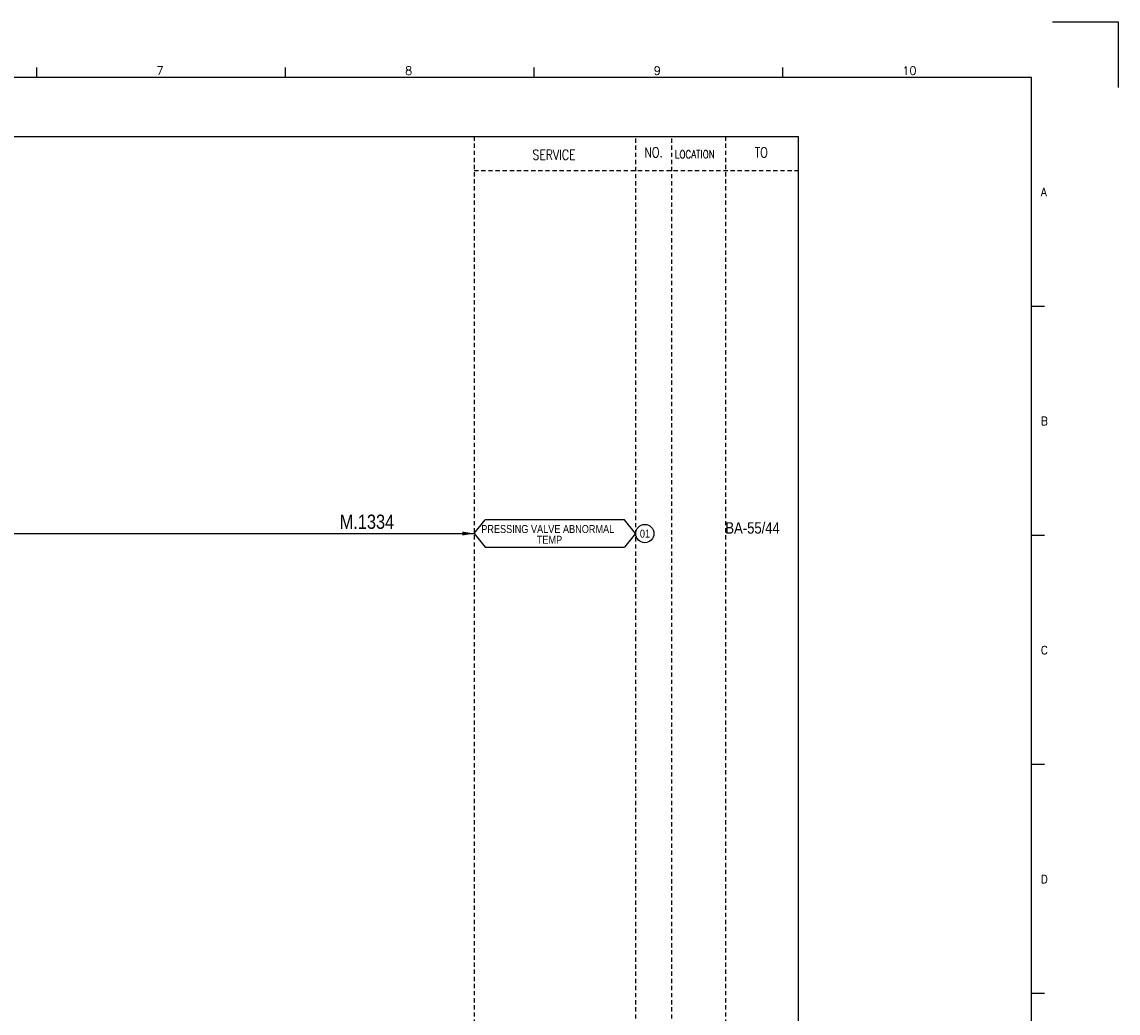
# Model space of a CAD drawing. Extents: x 1517 to 2483, y -111 to 571.
# Tile 4 of 4: x 2099 to 2483, y 223 to 571. Entities that reach past the tile are written whole.
import ezdxf
from ezdxf.enums import TextEntityAlignment as Align

# ---------------------------------------------------------------- set-up
doc = ezdxf.new("R2010")
doc.units = 0
doc.header["$MEASUREMENT"] = 0
doc.linetypes.add('HIDDEN', pattern=[4, 1.5, -1, 1.5])
doc.layers.get('0').update_dxf_attribs({"linetype": 'CONTINUOUS'})
doc.layers.get('DEFPOINTS').update_dxf_attribs({"linetype": 'CONTINUOUS'})
for name, color, linetype in [('CON', 4, 'CONTINUOUS'), ('DCS', 7, 'CONTINUOUS'), ('HID', 2, 'HIDDEN'), ('圖框CON', 4, 'CONTINUOUS'), ('框線', 6, 'CONTINUOUS')]:
    doc.layers.add(name, color=color, linetype=linetype)
doc.styles.add('DAYUKP', font='complex', dxfattribs={"bigfont": 'DAYUKP.SHX'})
doc.styles.add('ROMANS', font='romans', dxfattribs={"width": 0.8})
doc.styles.add('style3', font='ARIALN.TTF')

# ---------------------------------------------------------------- blocks, each defined once
blk = doc.blocks.new('LEADER')
at = {"layer": 'CON'}
blk.add_solid([(0.85, -0.57), (0.85, -1.57), (3.85, -1.07)], dxfattribs=at)
blk = doc.blocks.new('1')
at = {"layer": 'DEFPOINTS'}
blk.add_lwpolyline([(2189, 689.33), (2211.97, 689.33), (2211.97, 666.36)], dxfattribs=at)
at = {"layer": '圖框CON'}
for p, q in [((1832.37, 669.85), (1832.37, 673.29)), ((1919.66, 669.85), (1919.66, 673.29)), ((2006.95, 669.85), (2006.95, 673.29)), ((2094.24, 669.85), (2094.24, 673.29)), ((2186.14, 589.41), (2181.53, 589.41)), ((2186.14, 509.01), (2181.53, 509.01)), ((2186.14, 428.61), (2181.53, 428.61)), ((2186.14, 348.2), (2181.53, 348.2))]:
    blk.add_line(p, q, dxfattribs=at)
at = {"layer": '框線'}
for p, q in [((2181.53, 669.81), (1308.62, 669.81)), ((2181.53, 26.6), (2181.53, 669.81))]:
    blk.add_line(p, q, dxfattribs=at)
at = {"style": 'DAYUKP'}
for s, height, p in [('7', 2.87, (1874.39, 670.78)), ('8', 2.87, (1961.68, 670.78)), ('9', 2.87, (2048.97, 670.78)), ('10', 2.871, (2136.26, 670.78))]:
    blk.add_text(s, height=height, dxfattribs=at).set_placement(p)
for s, p in [('A', (2184.79, 629.6)), ('B', (2184.79, 549.2)), ('C', (2184.79, 468.8)), ('D', (2184.79, 388.39))]:
    blk.add_text(s, height=2.87, dxfattribs=at).set_placement(p, align=Align.MIDDLE_LEFT)

msp = doc.modelspace()

# ---------------------------------------------------------------- linework, layer by layer
at = {"layer": 'CON', "color": 6}
for p, q in [((2257.37, 391.48), (2261.27, 396.3)), ((2310.17, 396.3), (2261.27, 396.3)), ((2314.07, 391.48), (2310.17, 396.3)), ((2257.37, 391.48), (2261.27, 386.67)), ((2314.07, 391.48), (2310.17, 386.67)), ((2261.27, 386.67), (2310.17, 386.67))]:
    msp.add_line(p, q, dxfattribs=at)
at = {"layer": 'CON'}
msp.add_line((2042.59, 391.48), (2257.37, 391.48), dxfattribs=at)
msp.add_lwpolyline([(1657.12, 530.88), (2371.12, 530.88), (2371.12, 31.07), (1657.12, 31.07)], close=True, dxfattribs=at)
msp.add_circle((2317.29, 391.48), 3.21, dxfattribs=at)
at = {"layer": 'HID'}
for p, q in [((2257.37, 530.88), (2257.37, 31.07)), ((2314.07, 530.18), (2314.07, 31.07)), ((2326.67, 530.18), (2326.67, 31.07)), ((2345.57, 530.88), (2345.57, 31.07)), ((2257.37, 518.97), (2371.12, 518.97))]:
    msp.add_line(p, q, dxfattribs=at)

# ---------------------------------------------------------------- block references
msp.add_blockref('1', (271.45, -118.24))
at = {"layer": 'CON', "xscale": 1.4, "yscale": 1.4, "zscale": 1.4}
msp.add_blockref('LEADER', (2251.98, 392.98), dxfattribs=at)

# ---------------------------------------------------------------- texts
at = {"layer": 'CON', "style": 'ROMANS', "width": 0.8}
for s, p in [('NO.', (2320.37, 525.27)), ('TO', (2358.17, 525.27)), ('SERVICE', (2285.41, 524.45))]:
    msp.add_text(s, height=3.5, dxfattribs=at).set_placement(p, align=Align.MIDDLE)
msp.add_text('LOCATION', height=2.8, dxfattribs=at).set_placement((2327.81, 522.37), align=Align.BOTTOM_LEFT)
at = {"layer": 'CON', "style": 'style3'}
for s, p in [(' PRESSING VALVE ABNORMAL', (2258.97, 390.83)), ('01', (2315.56, 389.2)), ('TEMP', (2279.37, 387.04))]:
    msp.add_text(s, height=2.8, dxfattribs=at).set_placement(p, align=Align.BOTTOM_LEFT)
msp.add_text('BA-55/44', height=4, dxfattribs=at).set_placement((2345.57, 391.46))
at = {"layer": 'DCS', "linetype": 'ByBlock', "style": 'style3'}
msp.add_text('M.1334', height=5, dxfattribs=at).set_placement((2210.19, 393.13))

doc.saveas('drawing.dxf')
